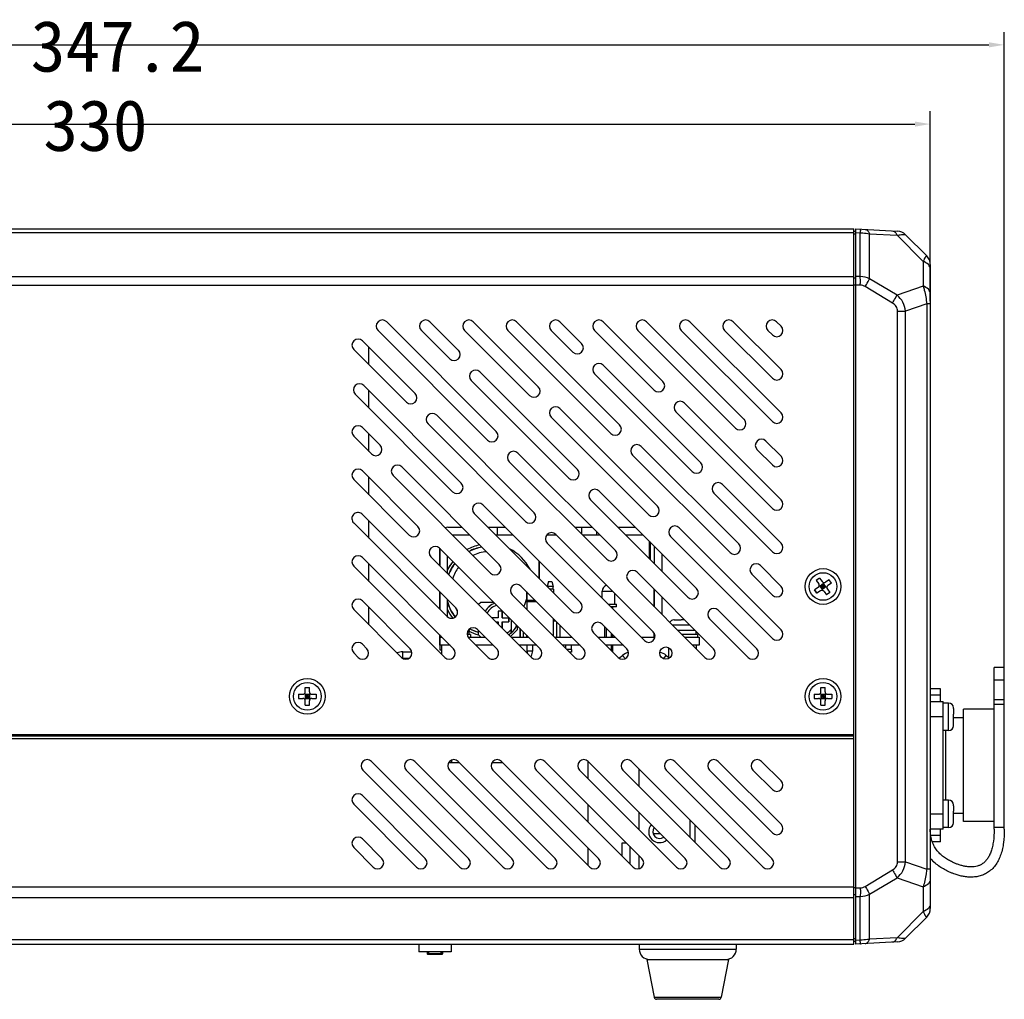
# Model space of a CAD drawing. Header units: millimetres. Extents: x 26 to 1030, y 460 to 962.
# Tile 9 of 15: x 456 to 648, y 512 to 703. Entities that reach past the tile are written whole.
import ezdxf

# ---------------------------------------------------------------- set-up
doc = ezdxf.new("R2010")
doc.units = ezdxf.units.MM
doc.header["$LTSCALE"] = 65.395
doc.header["$PDMODE"] = 3
doc.header["$PDSIZE"] = 8
doc.layers.get('0').update_dxf_attribs({"linetype": 'CONTINUOUS'})
doc.layers.get('Defpoints').update_dxf_attribs({"linetype": 'CONTINUOUS'})
doc.layers.add('00_COMPONENTS', color=7, linetype='CONTINUOUS')
doc.layers.add('51__DRAFT_DIMS', color=7, linetype='CONTINUOUS')
doc.styles.get("Standard").update_dxf_attribs({"font": 'simfang.ttf'})
doc.dimstyles.new('DIMSTYLE_1', dxfattribs={"dimtxt": 3, "dimasz": 3, "dimexe": 2.5, "dimexo": 0.5, "dimgap": 0.75, "dimtad": 1, "dimdsep": 46, "dimtxsty": 'STANDARD', "dimblk": '_FILLED', "dimblk1": '_FILLED', "dimblk2": '_FILLED', "dimcen": 0.09, "dimclrt": 3, "dimazin": 2, "dimtp": 0.5, "dimtm": 0.5, "dimtfac": 1, "dimtofl": 0, "dimtmove": 0, "dimatfit": 3, "dimldrblk": '_FILLED', "dimfxl": 1, "dimtolj": 1, "dimarcsym": 0})
doc.dimstyles.new('DIMSTYLE_2', dxfattribs={"dimtxt": 3, "dimasz": 3, "dimexe": 2.5, "dimexo": 0.5, "dimgap": 0.75, "dimtad": 1, "dimdec": 1, "dimdsep": 46, "dimtxsty": 'STANDARD', "dimblk": '_FILLED', "dimblk1": '_FILLED', "dimblk2": '_FILLED', "dimcen": 0.09, "dimclrt": 3, "dimazin": 2, "dimtp": 0.5, "dimtm": 0.5, "dimtfac": 1, "dimtdec": 1, "dimtofl": 0, "dimtmove": 0, "dimatfit": 3, "dimldrblk": '_FILLED', "dimfxl": 1, "dimtolj": 1, "dimarcsym": 0})

# ---------------------------------------------------------------- blocks, each defined once
blk = doc.blocks.new('_FILLED')
at = {"color": 0, "linetype": 'ByBlock'}
blk.add_solid([(0, 0), (-1, 0.167), (-1, -0.167)], dxfattribs=at)
blk = doc.blocks.new('*D21')
at = {"layer": '51__DRAFT_DIMS', "color": 0, "lineweight": -2}
for p, q in [((303.92, 648.28), (303.92, 685.46)), ((633.92, 648.28), (633.92, 685.46)), ((306.92, 682.96), (630.92, 682.96))]:
    blk.add_line(p, q, dxfattribs=at)
at = {"layer": 'Defpoints', "color": 0}
for p in [(633.92, 682.96), (303.92, 647.78), (633.92, 647.78)]:
    blk.add_point(p, dxfattribs=at)
at = {"layer": '51__DRAFT_DIMS', "color": 0, "linetype": 'ByBlock', "lineweight": -2, "xscale": 3, "yscale": 3, "zscale": 3, "rotation": 180}
blk.add_blockref('_FILLED', (303.92, 682.96), dxfattribs=at)
at = {"layer": '51__DRAFT_DIMS', "color": 0, "linetype": 'ByBlock', "lineweight": -2, "xscale": 3, "yscale": 3, "zscale": 3}
blk.add_blockref('_FILLED', (633.92, 682.96), dxfattribs=at)
at = {"layer": '51__DRAFT_DIMS', "color": 3, "insert": (470.43, 687.71), "char_height": 3, "attachment_point": 2, "line_spacing_factor": 0.9}
blk.add_mtext('\\A1;\\A1;{\\H3.333333x;\\C256;330}', dxfattribs=at)
blk = doc.blocks.new('*D22')
at = {"layer": '51__DRAFT_DIMS', "color": 0, "lineweight": -2}
for p, q in [((301.19, 639.8), (301.19, 700.97)), ((648.42, 569.89), (648.42, 700.97)), ((304.19, 698.47), (645.42, 698.47))]:
    blk.add_line(p, q, dxfattribs=at)
at = {"layer": 'Defpoints', "color": 0}
for p in [(648.42, 698.47), (301.19, 639.3), (648.42, 569.39)]:
    blk.add_point(p, dxfattribs=at)
at = {"layer": '51__DRAFT_DIMS', "color": 0, "linetype": 'ByBlock', "lineweight": -2, "xscale": 3, "yscale": 3, "zscale": 3, "rotation": 180}
blk.add_blockref('_FILLED', (301.19, 698.47), dxfattribs=at)
at = {"layer": '51__DRAFT_DIMS', "color": 0, "linetype": 'ByBlock', "lineweight": -2, "xscale": 3, "yscale": 3, "zscale": 3}
blk.add_blockref('_FILLED', (648.42, 698.47), dxfattribs=at)
at = {"layer": '51__DRAFT_DIMS', "color": 3, "insert": (474.76, 703.22), "char_height": 3, "attachment_point": 2, "line_spacing_factor": 0.9}
blk.add_mtext('\\A1;\\A1;{\\H3.333333x;\\C256;347.2}', dxfattribs=at)

msp = doc.modelspace()

# ---------------------------------------------------------------- linework, layer by layer
at = {"layer": '00_COMPONENTS'}
for p, q in [((318.924, 662.45), (618.924, 662.45)), ((318.924, 661.747), (618.924, 661.747)), ((618.924, 563.45), (618.924, 662.45)), ((619.324, 661.95), (618.924, 661.95)), ((619.324, 662.429), (627.502, 662)), ((619.324, 522.471), (619.324, 662.429)), ((619.324, 661.727), (620.22, 661.68)), ((620.22, 653.124), (620.22, 661.68)), ((622.054, 661.476), (627.413, 661.195)), ((622.054, 652.686), (622.054, 661.476)), ((619.324, 661.394), (618.924, 661.394)), ((627.413, 661.195), (632.53, 656.078)), ((629.074, 661.301), (633.221, 657.153)), ((632.53, 656.078), (632.53, 651.246)), ((633.924, 655.456), (633.924, 529.444)), ((318.924, 653.153), (618.924, 653.153)), ((619.324, 652.798), (618.924, 652.798)), ((620.22, 653.124), (619.324, 653.143)), ((627.413, 649.469), (622.054, 652.686)), ((318.924, 651.456), (618.924, 651.456)), ((619.324, 651.457), (618.924, 651.457)), ((620.22, 651.429), (619.324, 651.448)), ((626.533, 647.928), (621.174, 651.145)), ((632.53, 651.246), (627.413, 649.469)), ((627.502, 646.335), (629.074, 646.335)), ((627.502, 538.564), (627.502, 646.335)), ((633.221, 647.776), (629.074, 646.335)), ((629.074, 538.564), (629.074, 646.335)), ((633.924, 647.776), (633.221, 647.776)), ((633.221, 647.776), (633.221, 537.124)), ((548.925, 622.804), (527.467, 644.262)), ((541.5, 638.714), (535.951, 644.263)), ((557.165, 631.534), (544.436, 644.263)), ((573.075, 624.11), (552.922, 644.262)), ((565.65, 640.019), (561.407, 644.263)), ((581.56, 632.595), (569.893, 644.262)), ((597.47, 625.17), (578.378, 644.262)), ((604.709, 626.416), (586.864, 644.262)), ((604.709, 634.902), (595.349, 644.262)), ((604.709, 643.387), (603.834, 644.262)), ((525.77, 642.565), (547.228, 621.107)), ((534.255, 642.565), (539.803, 637.017)), ((542.74, 642.565), (555.468, 629.837)), ((551.225, 642.565), (571.378, 622.413)), ((559.711, 642.565), (563.953, 638.322)), ((568.195, 642.566), (579.863, 630.898)), ((576.681, 642.565), (595.773, 623.473)), ((585.166, 642.565), (603.012, 624.719)), ((593.652, 642.565), (603.012, 633.205)), ((602.137, 642.565), (603.012, 641.69)), ((533.015, 630.228), (522.708, 640.535)), ((521.012, 638.837), (531.318, 628.531)), ((523.974, 635.875), (523.974, 639.269)), ((564.835, 615.379), (545.743, 634.471)), ((588.985, 616.685), (569.893, 635.777)), ((544.046, 632.774), (563.138, 613.682)), ((568.196, 634.08), (587.288, 614.988)), ((542.083, 612.675), (522.991, 631.767)), ((523.974, 627.39), (523.974, 630.784)), ((521.294, 630.07), (540.386, 610.978)), ((580.5, 608.2), (561.408, 627.292)), ((604.709, 609.446), (585.803, 628.352)), ((556.349, 606.894), (537.258, 625.986)), ((559.711, 625.595), (578.803, 606.503)), ((584.106, 626.655), (603.012, 607.749)), ((526.173, 620.1), (522.708, 623.564)), ((535.561, 624.289), (554.652, 605.197)), ((521.012, 621.867), (524.476, 618.402)), ((523.974, 618.904), (523.974, 622.298)), ((604.709, 617.931), (601.713, 620.928)), ((596.409, 600.775), (577.318, 619.867)), ((600.016, 619.231), (603.013, 616.233)), ((572.259, 599.469), (553.167, 618.561)), ((575.621, 618.17), (594.712, 599.078)), ((549.508, 596.765), (530.416, 615.857)), ((551.47, 616.864), (570.562, 597.772)), ((521.012, 613.381), (531.901, 602.493)), ((533.598, 604.19), (522.709, 615.079)), ((523.974, 610.419), (523.974, 613.813)), ((528.719, 614.16), (547.811, 595.068)), ((604.709, 600.961), (593.227, 612.443)), ((567.38, 609.44), (586.472, 590.348)), ((588.169, 592.045), (569.077, 611.137)), ((591.53, 610.745), (603.013, 599.263)), ((565.418, 589.34), (546.326, 608.432)), ((541.014, 588.271), (522.583, 606.703)), ((544.629, 606.735), (563.721, 587.643)), ((521.008, 604.891), (539.317, 586.575)), ((523.974, 601.924), (523.974, 605.311)), ((539.47, 604.044), (542.229, 604.044)), ((547.32, 604.044), (550.714, 604.044)), ((549.117, 604.044), (549.117, 602.544)), ((564.29, 604.044), (567.685, 604.044)), ((565.617, 604.044), (565.617, 602.718)), ((572.776, 604.044), (576.17, 604.044)), ((604.709, 583.99), (584.742, 603.957)), ((540.335, 602.544), (543.729, 602.544)), ((548.82, 602.544), (552.214, 602.544)), ((558.805, 602.544), (560.699, 602.544)), ((579.684, 583.559), (560.592, 602.651)), ((565.79, 602.544), (569.185, 602.544)), ((568.58, 603.148), (568.58, 602.544)), ((574.276, 602.544), (577.67, 602.544)), ((583.045, 602.26), (603.012, 582.293)), ((557.525, 580.262), (537.841, 599.947)), ((537.857, 599.93), (537.857, 596.536)), ((537.87, 596.523), (537.87, 599.917)), ((558.895, 600.954), (577.987, 581.862)), ((578.965, 600.369), (578.963, 601.179)), ((578.965, 597.855), (578.965, 600.369)), ((579.054, 601.16), (579.055, 597.765)), ((579.87, 600.344), (579.87, 596.95)), ((540.555, 580.262), (522.709, 598.108)), ((536.144, 598.25), (555.828, 578.565)), ((539.37, 595.023), (539.37, 598.417)), ((581.37, 598.844), (581.37, 595.45)), ((521.012, 596.411), (538.858, 578.565)), ((523.974, 593.449), (523.974, 596.843)), ((557.335, 594.029), (557.335, 597.423)), ((557.352, 597.406), (557.352, 594.012)), ((604.709, 592.475), (600.651, 596.533)), ((591.467, 580.262), (576.502, 595.227)), ((598.955, 594.835), (603.013, 590.777)), ((612.241, 594.11), (611.587, 593.648)), ((612.256, 594.087), (611.603, 593.625)), ((612.241, 594.11), (612.731, 593.415)), ((566.011, 580.262), (553.75, 592.523)), ((559.191, 593.444), (558.923, 592.444)), ((560.063, 592.444), (558.923, 592.444)), ((559.191, 593.444), (559.795, 593.444)), ((559.795, 593.444), (560.063, 592.444)), ((560.063, 591.944), (560.063, 592.444)), ((574.805, 593.53), (589.771, 578.564)), ((611.959, 592.257), (611.265, 591.766)), ((611.587, 593.648), (612.078, 592.954)), ((612.163, 592.58), (613.686, 592.319)), ((613.02, 593.007), (612.367, 592.545)), ((612.829, 591.892), (612.367, 592.545)), ((613.251, 592.681), (612.598, 592.219)), ((613.155, 592.123), (612.693, 592.776)), ((612.794, 591.688), (613.055, 593.211)), ((613.482, 592.354), (612.829, 591.892)), ((613.482, 592.354), (613.02, 593.007)), ((614.122, 593.787), (613.428, 593.296)), ((614.584, 593.133), (613.89, 592.643)), ((614.562, 593.118), (614.1, 593.771)), ((614.584, 593.133), (614.122, 593.787)), ((537.857, 591.428), (537.857, 588.035)), ((537.87, 588.022), (537.87, 591.416)), ((552.053, 590.825), (564.314, 578.564)), ((554.885, 591.387), (554.885, 589.744)), ((554.887, 589.544), (554.886, 591.386)), ((560.146, 591.944), (559.42, 591.944)), ((560.146, 591.944), (560.147, 591.217)), ((569.679, 591.546), (571.698, 591.546)), ((569.679, 590.17), (569.679, 591.546)), ((572.179, 588.981), (572.179, 591.065)), ((579.857, 588.477), (579.857, 591.871)), ((579.87, 591.858), (579.87, 588.464)), ((581.37, 590.358), (581.37, 586.964)), ((611.726, 591.113), (611.265, 591.766)), ((611.749, 591.129), (611.287, 591.782)), ((612.42, 591.603), (611.726, 591.113)), ((613.117, 591.484), (613.608, 590.79)), ((614.246, 591.274), (613.592, 590.812)), ((614.261, 591.252), (613.608, 590.79)), ((613.771, 591.946), (614.261, 591.252)), ((532.07, 580.262), (522.709, 589.623)), ((523.974, 584.963), (523.974, 588.357)), ((539.37, 586.544), (539.37, 589.916)), ((545.909, 589.341), (545.481, 588.912)), ((548.447, 589.341), (545.909, 589.341)), ((554.885, 589.744), (554.885, 587.994)), ((554.886, 589.544), (554.886, 587.992)), ((554.887, 589.744), (556.529, 589.744)), ((554.887, 589.544), (556.729, 589.544)), ((570.931, 588.981), (572.484, 588.981)), ((572.484, 588.481), (571.368, 588.481)), ((571.714, 588.481), (571.714, 588.135)), ((572.484, 588.481), (572.484, 588.981)), ((521.012, 587.925), (530.373, 578.565)), ((549.311, 586.343), (548.05, 586.343)), ((550.113, 587.649), (549.311, 587.649)), ((549.311, 587.649), (549.311, 586.343)), ((550.111, 587.649), (550.111, 586.343)), ((550.111, 586.343), (551.414, 586.343)), ((550.113, 586.343), (550.113, 587.649)), ((551.412, 586.343), (551.412, 585.546)), ((551.414, 585.546), (551.414, 586.343)), ((599.952, 580.262), (592.412, 587.802)), ((548.847, 585.546), (549.311, 585.546)), ((549.311, 585.546), (549.311, 585.082)), ((550.111, 585.546), (551.414, 585.546)), ((550.111, 585.546), (550.111, 584.282)), ((550.113, 584.28), (550.113, 585.546)), ((551.84, 585.948), (551.84, 584.01)), ((553.107, 584.045), (553.107, 584.681)), ((560.145, 585.744), (560.529, 585.744)), ((560.146, 582.732), (560.146, 586.126)), ((560.745, 585.528), (560.745, 582.544)), ((561.444, 582.544), (561.444, 584.829)), ((574.496, 580.262), (569.66, 585.098)), ((570.144, 584.614), (570.144, 582.544)), ((570.444, 584.314), (570.444, 582.544)), ((583.41, 584.924), (586.805, 584.924)), ((583.675, 585.921), (583.675, 585.919)), ((583.776, 585.924), (585.124, 585.924)), ((585.124, 585.919), (585.124, 585.924)), ((585.724, 585.924), (585.724, 585.919)), ((590.715, 586.105), (598.255, 578.565)), ((537.796, 582.544), (537.864, 582.544)), ((537.796, 582.544), (537.796, 580.944)), ((537.86, 582.957), (537.86, 582.544)), ((537.867, 582.544), (537.867, 580.044)), ((537.868, 582.544), (537.868, 582.949)), ((537.878, 582.544), (538.273, 582.544)), ((537.878, 582.544), (537.878, 580.944)), ((538.049, 582.768), (538.049, 582.544)), ((543.899, 583.044), (543.222, 583.044)), ((543.396, 582.544), (546.742, 582.544)), ((543.649, 583.844), (543.409, 583.844)), ((543.549, 583.844), (543.549, 583.044)), ((543.649, 584.108), (543.649, 583.844)), ((543.899, 583.044), (543.899, 582.544)), ((549.15, 580.136), (545.257, 584.029)), ((545.411, 583.875), (545.411, 583.048)), ((545.411, 583.048), (545.909, 582.544)), ((551.73, 582.664), (553.107, 584.045)), ((551.84, 584.01), (551.839, 583.324)), ((551.839, 583.324), (551.839, 583.323)), ((551.84, 583.323), (551.84, 584.01)), ((551.849, 582.544), (555.243, 582.544)), ((553.579, 582.544), (553.579, 584.209)), ((553.584, 584.203), (553.584, 582.544)), ((554.285, 582.544), (554.285, 583.503)), ((554.885, 582.544), (554.885, 582.903)), ((554.886, 582.901), (554.886, 582.544)), ((560.335, 582.544), (563.729, 582.544)), ((567.963, 583.401), (572.8, 578.564)), ((568.82, 582.544), (572.214, 582.544)), ((571.414, 583.344), (571.414, 582.544)), ((571.714, 583.044), (571.714, 582.544)), ((577.305, 582.544), (580.023, 582.544)), ((579.857, 582.544), (579.857, 583.333)), ((579.868, 583.315), (579.868, 582.544)), ((587.885, 583.844), (584.49, 583.844)), ((588.349, 583.044), (585.29, 583.044)), ((585.79, 582.544), (588.678, 582.544)), ((587.999, 583.729), (587.999, 583.044)), ((588.349, 583.044), (588.349, 582.544)), ((588.678, 582.544), (588.678, 580.944)), ((523.584, 580.262), (522.709, 581.137)), ((537.864, 580.944), (537.796, 580.944)), ((539.873, 580.944), (537.878, 580.944)), ((538.282, 579.141), (538.282, 580.944)), ((543.56, 582.332), (547.338, 578.561)), ((548.342, 580.944), (544.951, 580.944)), ((556.843, 580.944), (553.449, 580.944)), ((554.963, 579.844), (554.963, 580.944)), ((556.103, 579.844), (556.103, 580.944)), ((565.329, 580.944), (561.935, 580.944)), ((562.517, 580.944), (562.517, 580.362)), ((563.657, 580.12), (563.657, 580.944)), ((573.814, 580.944), (570.42, 580.944)), ((570.444, 580.944), (570.444, 580.92)), ((571.414, 580.944), (571.414, 579.95)), ((571.714, 580.944), (571.714, 579.65)), ((582.732, 578.564), (582.732, 580.448)), ((588.678, 580.944), (587.39, 580.944)), ((588.117, 580.218), (588.117, 580.944)), ((521.012, 579.44), (521.887, 578.565)), ((530.611, 579.65), (532.394, 579.65)), ((530.611, 578.45), (530.611, 579.65)), ((537.867, 580.044), (538.282, 580.044)), ((554.962, 579.844), (556.103, 579.844)), ((555.115, 579.279), (554.963, 579.844)), ((555.549, 578.844), (555.835, 578.844)), ((555.835, 578.844), (556.103, 579.844)), ((563.657, 580.12), (562.759, 580.12)), ((563.656, 579.617), (563.262, 579.617)), ((563.657, 580.12), (563.656, 579.617)), ((571.414, 580.12), (571.244, 580.12)), ((572.954, 578.438), (573.646, 578.976)), ((574.15, 578.327), (573.646, 578.976)), ((581.682, 578.306), (582.203, 578.976)), ((582.203, 578.976), (582.862, 578.463)), ((530.611, 578.45), (531.929, 578.45)), ((648.424, 576.584), (646.424, 576.584)), ((646.424, 544.95), (646.424, 576.584)), ((648.424, 544.95), (648.424, 576.584)), ((511.524, 572.7), (512.324, 572.7)), ((511.524, 571.85), (511.524, 572.7)), ((512.324, 571.85), (512.324, 572.7)), ((612.524, 572.7), (613.324, 572.7)), ((612.524, 571.85), (612.524, 572.7)), ((613.324, 571.85), (613.324, 572.7)), ((648.424, 574.084), (646.424, 574.084)), ((510.174, 571.35), (511.024, 571.35)), ((510.174, 571.35), (510.174, 570.55)), ((510.202, 571.35), (510.202, 570.55)), ((511.378, 571.496), (512.471, 570.403)), ((511.378, 570.403), (512.471, 571.496)), ((511.524, 572.672), (512.324, 572.672)), ((511.524, 571.35), (512.324, 571.35)), ((511.524, 571.35), (511.524, 570.55)), ((511.524, 570.633), (512.241, 571.35)), ((511.524, 570.95), (512.324, 570.95)), ((511.657, 571.217), (511.789, 571.35)), ((511.924, 571.35), (511.924, 570.55)), ((512.324, 571.35), (512.324, 570.55)), ((512.824, 571.35), (513.674, 571.35)), ((513.647, 571.35), (513.647, 570.55)), ((513.674, 571.35), (513.674, 570.55)), ((611.174, 571.35), (612.024, 571.35)), ((611.174, 571.35), (611.174, 570.55)), ((611.202, 571.35), (611.202, 570.55)), ((612.378, 571.496), (613.471, 570.403)), ((612.378, 570.403), (613.471, 571.496)), ((612.524, 572.672), (613.324, 572.672)), ((612.524, 571.35), (613.324, 571.35)), ((612.524, 570.743), (613.131, 571.35)), ((612.524, 571.35), (612.524, 570.55)), ((612.524, 570.95), (613.324, 570.95)), ((612.924, 571.35), (612.924, 570.55)), ((613.324, 571.35), (613.324, 570.55)), ((613.824, 571.35), (614.674, 571.35)), ((614.647, 571.35), (614.647, 570.55)), ((614.674, 571.35), (614.674, 570.55)), ((635.924, 572.45), (633.924, 572.45)), ((635.924, 571.2), (633.924, 571.2)), ((635.924, 569.95), (635.924, 572.45)), ((510.174, 570.55), (511.024, 570.55)), ((511.524, 570.55), (512.324, 570.55)), ((511.524, 569.2), (511.524, 570.05)), ((511.524, 569.227), (512.324, 569.227)), ((511.524, 569.2), (512.324, 569.2)), ((512.324, 569.2), (512.324, 570.05)), ((512.824, 570.55), (513.674, 570.55)), ((611.174, 570.55), (612.024, 570.55)), ((612.524, 570.55), (613.324, 570.55)), ((612.524, 569.2), (612.524, 570.05)), ((612.524, 569.227), (613.324, 569.227)), ((612.524, 569.2), (613.324, 569.2)), ((613.324, 569.2), (613.324, 570.05)), ((613.824, 570.55), (614.674, 570.55)), ((633.924, 569.95), (636.424, 569.95)), ((636.424, 544.95), (636.424, 569.95)), ((637.504, 569.625), (636.424, 569.625)), ((637.504, 564.275), (637.504, 569.625)), ((646.424, 570.344), (648.424, 570.344)), ((646.424, 569.388), (648.424, 569.388)), ((636.424, 566.95), (633.924, 566.95)), ((638.495, 568.69), (638.502, 568.697)), ((638.495, 567.45), (638.504, 567.45)), ((638.504, 568.548), (638.504, 567.45)), ((646.424, 568.45), (640.424, 568.45)), ((640.424, 546.45), (640.424, 568.45)), ((638.504, 566.45), (638.495, 566.45)), ((638.502, 565.202), (638.495, 565.209)), ((638.502, 566.8), (640.424, 566.8)), ((638.504, 565.351), (638.504, 566.45)), ((318.924, 563.45), (618.924, 563.45)), ((618.924, 563.15), (318.924, 563.15)), ((618.924, 562.65), (618.924, 563.45)), ((637.504, 564.275), (636.424, 564.275)), ((636.924, 564.275), (636.924, 550.625)), ((618.924, 562.65), (318.924, 562.65)), ((618.924, 522.45), (618.924, 562.65)), ((543.511, 539.217), (524.511, 558.217)), ((551.996, 539.217), (532.996, 558.217)), ((539.841, 558.266), (539.841, 557.95)), ((541.749, 557.95), (539.841, 557.95)), ((540.148, 558.464), (540.148, 557.95)), ((560.481, 539.217), (541.481, 558.217)), ((550.238, 557.95), (548.072, 557.95)), ((568.967, 539.217), (549.967, 558.217)), ((577.452, 539.217), (558.452, 558.217)), ((566.924, 554.836), (566.924, 558.217)), ((585.937, 539.217), (566.937, 558.217)), ((594.422, 539.217), (575.422, 558.217)), ((602.908, 539.217), (583.908, 558.217)), ((604.709, 545.901), (592.393, 558.217)), ((604.709, 554.386), (600.878, 558.217)), ((522.814, 556.52), (541.814, 537.52)), ((531.299, 556.52), (550.299, 537.52)), ((539.784, 556.52), (558.784, 537.52)), ((548.27, 556.52), (567.27, 537.52)), ((556.755, 556.52), (575.755, 537.52)), ((565.24, 556.52), (584.24, 537.52)), ((573.725, 556.52), (592.725, 537.52)), ((576.924, 553.321), (576.924, 556.715)), ((582.211, 556.52), (601.211, 537.52)), ((590.696, 556.52), (603.012, 544.204)), ((599.181, 556.52), (603.012, 552.689)), ((535.025, 539.217), (522.709, 551.533)), ((521.012, 549.836), (533.328, 537.52)), ((566.924, 546.35), (566.924, 549.745)), ((637.504, 550.625), (636.424, 550.625)), ((637.504, 545.275), (637.504, 550.625)), ((638.495, 549.69), (638.502, 549.697)), ((576.924, 544.836), (576.924, 548.23)), ((633.924, 547.95), (636.424, 547.95)), ((638.495, 548.45), (638.504, 548.45)), ((638.502, 548.1), (640.424, 548.1)), ((638.504, 549.548), (638.504, 548.45)), ((586.924, 543.321), (586.924, 546.715)), ((587.862, 542.384), (587.862, 545.778)), ((638.504, 547.45), (638.495, 547.45)), ((638.502, 546.202), (638.495, 546.209)), ((638.504, 546.351), (638.504, 547.45)), ((646.424, 546.45), (640.424, 546.45)), ((581.105, 544.05), (579.664, 544.05)), ((636.424, 544.95), (633.924, 544.95)), ((635.924, 542.45), (635.924, 544.95)), ((637.504, 545.275), (636.424, 545.275)), ((646.424, 545.315), (648.424, 545.315)), ((526.54, 539.217), (522.709, 543.048)), ((573.574, 542.3), (574.369, 542.3)), ((573.574, 539.7), (573.574, 542.3)), ((635.924, 543.7), (634.019, 543.7)), ((635.924, 542.45), (634.336, 542.45)), ((521.012, 541.351), (524.843, 537.52)), ((566.924, 537.865), (566.924, 541.259)), ((575.074, 541.595), (575.074, 538.2)), ((576.924, 537.214), (576.924, 539.745)), ((627.502, 538.564), (629.074, 538.564)), ((629.074, 538.564), (633.221, 537.124)), ((621.174, 533.754), (626.533, 536.971)), ((633.924, 537.124), (633.221, 537.124)), ((622.054, 532.213), (627.413, 535.431)), ((627.413, 535.431), (632.53, 533.654)), ((318.924, 533.692), (618.924, 533.692)), ((619.324, 533.442), (618.924, 533.442)), ((619.324, 533.451), (620.22, 533.471)), ((622.054, 523.423), (622.054, 532.213)), ((632.53, 533.654), (632.53, 528.821)), ((318.924, 531.571), (618.924, 531.571)), ((619.324, 532.101), (618.924, 532.101)), ((619.324, 531.756), (620.22, 531.776)), ((620.22, 523.22), (620.22, 531.776)), ((632.53, 528.821), (627.413, 523.704)), ((633.221, 527.747), (629.074, 523.599)), ((318.924, 523.328), (618.924, 523.328)), ((619.324, 523.505), (618.924, 523.505)), ((619.324, 522.95), (618.924, 522.95)), ((620.22, 523.22), (619.324, 523.173)), ((627.502, 522.899), (619.324, 522.471)), ((627.413, 523.704), (622.054, 523.423)), ((318.924, 522.45), (618.924, 522.45)), ((533.775, 522.45), (533.775, 520.951)), ((540.074, 520.951), (533.775, 520.951)), ((535.424, 520.951), (535.424, 520.55)), ((535.574, 520.45), (535.574, 520.951)), ((535.695, 520.45), (535.695, 520.951)), ((538.154, 520.45), (538.154, 520.951)), ((538.274, 520.45), (538.274, 520.951)), ((538.424, 520.951), (538.424, 520.55)), ((540.074, 522.45), (540.074, 520.951)), ((576.924, 522.45), (576.924, 521.45)), ((576.924, 521.45), (595.924, 521.45)), ((595.924, 522.45), (595.924, 521.45)), ((538.424, 520.55), (535.424, 520.55)), ((535.524, 520.45), (535.424, 520.55)), ((538.324, 520.45), (535.524, 520.45)), ((538.324, 520.45), (538.424, 520.55)), ((578.424, 519.45), (594.424, 519.45)), ((578.424, 519.45), (579.846, 512.055)), ((594.424, 519.45), (593.002, 512.055)), ((579.846, 512.055), (593.002, 512.055)), ((592.511, 511.65), (580.337, 511.65))]:
    msp.add_line(p, q, dxfattribs=at)
for centre, radius in [((612.924, 592.45), 3.5), ((612.924, 592.45), 2.7), ((582.133, 579.414), 1.2), ((511.924, 570.95), 3.5), ((511.924, 570.95), 2.7), ((612.924, 570.95), 3.5), ((612.924, 570.95), 2.7)]:
    msp.add_circle(centre, radius, dxfattribs=at)
for centre, radius, start, end in [((627.377, 659.603), 2.4, 45, 87), ((631.524, 655.456), 2.4, 0, 45), ((526.618, 643.414), 1.2, 45, 225), ((535.103, 643.414), 1.2, 45.0747, 225), ((543.589, 643.414), 1.2, 45.06032, 225), ((552.074, 643.414), 1.2, 45, 225), ((560.559, 643.414), 1.2, 45.05402, 225), ((569.044, 643.414), 1.2, 45, 224.91294), ((577.53, 643.414), 1.2, 45, 225), ((586.015, 643.414), 1.2, 45, 225), ((594.5, 643.414), 1.2, 45, 225), ((602.986, 643.414), 1.2, 45, 225), ((603.861, 642.538), 1.2, 225, 45), ((521.861, 639.686), 1.2, 45.04954, 225), ((540.652, 637.865), 1.2, 225, 45), ((564.802, 639.171), 1.2, 225, 45), ((544.894, 633.623), 1.2, 45, 225), ((569.044, 634.928), 1.2, 45, 225), ((603.861, 634.053), 1.2, 225, 45), ((580.712, 631.746), 1.2, 225, 45), ((522.143, 630.918), 1.2, 45, 225), ((556.317, 630.686), 1.2, 225, 45), ((532.166, 629.38), 1.2, 225, 45), ((584.954, 627.504), 1.2, 45, 225), ((560.559, 626.443), 1.2, 45, 225), ((536.409, 625.137), 1.2, 45, 225), ((596.622, 624.322), 1.2, 225, 45), ((603.861, 625.568), 1.2, 225, 45), ((521.861, 622.715), 1.2, 45.05228, 225), ((572.226, 623.261), 1.2, 225, 45), ((548.076, 621.955), 1.2, 225, 45), ((600.864, 620.079), 1.2, 45, 225), ((525.325, 619.251), 1.2, 225, 45), ((576.469, 619.018), 1.2, 45, 225), ((552.319, 617.713), 1.2, 45, 225), ((603.861, 617.083), 1.2, 225.05935, 45), ((521.861, 614.23), 1.2, 45.02735, 225), ((529.567, 615.008), 1.2, 45, 225), ((563.986, 614.531), 1.2, 225, 45), ((588.136, 615.836), 1.2, 225, 45), ((541.235, 611.826), 1.2, 225, 45), ((568.229, 610.288), 1.2, 45, 225), ((592.379, 611.594), 1.2, 45.04688, 225), ((603.861, 608.597), 1.2, 225, 45), ((545.477, 607.584), 1.2, 45, 225), ((579.651, 607.351), 1.2, 225, 45), ((555.501, 606.045), 1.2, 225, 45), ((532.749, 603.341), 1.2, 225, 45), ((539.47, 602.444), 1.6, 90, 109.75516), ((583.894, 603.109), 1.2, 45, 225), ((559.744, 601.803), 1.2, 45, 225), ((536.992, 599.098), 1.2, 45, 225), ((547.493, 591.778), 9, 101.6192, 118.53205), ((547.502, 591.778), 9, 101.66832, 118.57605), ((547.502, 591.778), 8.5, 99.42338, 117.58247), ((547.544, 591.763), 8.5, 99.57336, 117.71128), ((547.569, 591.763), 8.5, 99.71788, 117.83398), ((547.502, 591.778), 9, 26.72383, 63.27424), ((595.561, 599.927), 1.2, 225, 45), ((603.861, 600.112), 1.2, 225.05133, 45), ((521.861, 597.259), 1.2, 45, 225), ((547.57, 591.763), 7.5, 94.1166, 115.46664), ((571.411, 598.621), 1.2, 225, 45), ((547.493, 591.778), 9, 141.69645, 154.51086), ((547.502, 591.778), 9, 141.73872, 154.64056), ((547.502, 591.778), 8.5, 142.13624, 158.99314), ((547.544, 591.763), 8.5, 142.26205, 159.13235), ((547.569, 591.763), 8.5, 142.38098, 159.26177), ((547.57, 591.763), 7.5, 143.37689, 162.76304), ((548.659, 595.916), 1.2, 225, 45), ((599.804, 595.684), 1.2, 45.05119, 225), ((575.653, 594.378), 1.2, 45, 225), ((552.902, 591.674), 1.2, 45.04791, 225), ((570.924, 591.546), 1.245, 108.92283, 180), ((587.321, 591.196), 1.2, 225, 45), ((603.861, 591.627), 1.2, 225.05217, 45), ((611.67, 592.665), 0.5, 305.26524, 35.26524), ((613.14, 593.704), 0.5, 215.26524, 305.26524), ((614.179, 592.234), 0.5, 125.26524, 215.26524), ((547.57, 591.763), 7.5, 334.53828, 347.26341), ((612.709, 591.195), 0.5, 35.26524, 125.26524), ((521.861, 588.774), 1.2, 45, 225), ((540.166, 587.423), 1.2, 224.98714, 45), ((547.569, 591.763), 8.5, 195.24463, 218.39558), ((547.544, 591.763), 8.5, 195.88788, 218.49525), ((547.502, 591.778), 8.5, 196.8862, 218.74926), ((547.57, 591.763), 7.5, 206.3439, 212.79644), ((549.712, 585.942), 3.374, 108.43826, 150.32785), ((549.713, 585.942), 3.374, 108.44566, 150.33656), ((549.713, 585.942), 2.874, 103.34032, 153.08692), ((564.569, 588.492), 1.2, 225, 45), ((591.563, 586.954), 1.2, 45, 225), ((547.502, 591.778), 9, 205.35792, 217.90329), ((547.493, 591.778), 9, 205.48914, 217.91663), ((544.408, 583.18), 1.2, 45, 224.99263), ((549.712, 585.942), 3.374, 309.0788, 341.57042), ((568.812, 584.249), 1.2, 45, 225), ((583.749, 584.924), 1, 94.27306, 148.87022), ((583.776, 584.893), 1.031, 89.99904, 95.6336), ((585.407, 567.892), 18.029, 89.94326, 90.89668), ((585.442, 567.892), 18.029, 89.10332, 90.05674), ((547.502, 591.778), 9, 243.94017, 256.73481), ((547.502, 591.778), 8.5, 243.6336, 252.47259), ((547.544, 591.763), 8.5, 243.34786, 247.95256), ((547.569, 591.763), 8.5, 243.23728, 255.27964), ((549.713, 585.942), 2.874, 296.91232, 317.73734), ((549.712, 585.942), 3.374, 299.67031, 309.0788), ((549.713, 585.942), 3.374, 299.66385, 309.0788), ((578.835, 582.711), 1.2, 225, 45), ((603.861, 583.142), 1.2, 225, 45), ((521.861, 580.289), 1.2, 45, 225), ((522.736, 579.414), 1.2, 225, 45), ((530.611, 576.45), 3.2, 90, 110.4818), ((531.221, 579.414), 1.2, 225, 45), ((539.706, 579.414), 1.2, 225, 45), ((556.677, 579.414), 1.2, 225, 45), ((565.162, 579.414), 1.2, 225.05276, 45), ((573.647, 579.414), 1.2, 225.06538, 45), ((575.611, 576.45), 3.2, 104.05025, 127.87498), ((580.238, 576.45), 3.2, 52.12502, 77.19659), ((590.618, 579.414), 1.2, 225.07118, 45), ((599.103, 579.414), 1.2, 225, 45), ((511.024, 571.85), 0.5, 270, 0), ((512.824, 571.85), 0.5, 180, 270), ((612.024, 571.85), 0.5, 270, 0), ((613.824, 571.85), 0.5, 180, 270), ((511.024, 570.05), 0.5, 0, 90), ((512.824, 570.05), 0.5, 90, 180), ((612.024, 570.05), 0.5, 0, 90), ((613.824, 570.05), 0.5, 90, 180), ((637.504, 568.625), 1, 4.15054, 90), ((637.418, 568.549), 1.087, 359.99011, 7.50293), ((637.504, 565.275), 1, 270, 355.84946), ((637.418, 565.351), 1.087, 352.49707, 0.00989), ((523.662, 557.369), 1.2, 45, 225), ((532.147, 557.369), 1.2, 45, 225), ((540.633, 557.369), 1.2, 45, 225), ((549.118, 557.369), 1.2, 45, 225), ((557.603, 557.369), 1.2, 45, 225), ((566.089, 557.369), 1.2, 45, 225), ((574.574, 557.369), 1.2, 45, 225), ((583.059, 557.369), 1.2, 45, 225), ((591.544, 557.369), 1.2, 45, 225), ((600.03, 557.369), 1.2, 45, 225), ((603.861, 553.538), 1.2, 225, 45), ((521.861, 550.685), 1.2, 45, 225), ((637.504, 549.625), 1, 4.15054, 90), ((637.418, 549.549), 1.087, 359.99011, 7.50293), ((580.924, 544.45), 2.135, 139.1839, 310.81851), ((603.861, 545.052), 1.2, 225, 45), ((637.504, 546.275), 1, 270, 355.84946), ((637.418, 546.351), 1.087, 352.49707, 0.00989), ((580.924, 544.45), 1.325, 141.74173, 308.25827), ((521.861, 542.2), 1.2, 45, 225), ((525.692, 538.369), 1.2, 225, 45), ((534.177, 538.369), 1.2, 225, 45), ((542.662, 538.369), 1.2, 225, 45), ((551.147, 538.369), 1.2, 225, 45), ((559.633, 538.369), 1.2, 225, 45), ((568.118, 538.369), 1.2, 225, 45), ((576.603, 538.369), 1.2, 225, 45), ((585.089, 538.369), 1.2, 225, 45), ((593.574, 538.369), 1.2, 225, 45), ((602.059, 538.369), 1.2, 225, 45), ((640.523, 544.885), 8.679, 220.50928, 226.30228), ((631.524, 529.444), 2.4, 315, 0), ((627.377, 525.296), 2.4, 273, 315), ((578.924, 521.45), 2, 180, 270), ((593.924, 521.45), 2, 270, 0), ((580.337, 512.15), 0.5, 190.88553, 270), ((592.511, 512.15), 0.5, 270, 349.11447)]:
    msp.add_arc(centre, radius, start, end, dxfattribs=at)
for points, knots in [([(620.22, 662.382), (620.236, 662.381), (620.217, 662.286), (620.24, 662.183), (620.224, 661.946), (620.223, 661.779), (620.22, 661.68)], [0, 0, 0, 0, 0.0670476, 0.2612555, 0.5764338, 1, 1, 1, 1]), ([(620.22, 661.68), (620.379, 661.673), (620.993, 661.635), (621.605, 661.559), (622.054, 661.476)], [0, 0, 0, 0, 0.2578092, 1, 1, 1, 1]), ([(621.174, 662.332), (621.356, 662.322), (621.764, 662.091), (621.965, 661.702), (622.054, 661.476)], [0, 0, 0, 0, 0.4296848, 1, 1, 1, 1]), ([(626.533, 662.051), (626.716, 662.041), (627.123, 661.81), (627.324, 661.421), (627.413, 661.195)], [0, 0, 0, 0, 0.4296849, 1, 1, 1, 1]), ([(627.413, 661.195), (627.627, 661.232), (628.007, 661.291), (628.512, 661.351), (628.841, 661.356), (629.033, 661.341), (629.074, 661.301)], [0, 0, 0, 0, 0.3872418, 0.6914194, 0.8971966, 1, 1, 1, 1]), ([(633.221, 657.153), (633.196, 657.178), (633.104, 657.138), (633.039, 657.048), (632.907, 656.864), (632.739, 656.538), (632.603, 656.246), (632.53, 656.078)], [0, 0, 0, 0, 0.0802346, 0.1603911, 0.2716069, 0.5830453, 1, 1, 1, 1]), ([(633.924, 654.537), (633.924, 654.867), (633.582, 655.596), (632.908, 655.955), (632.53, 656.078)], [0, 0, 0, 0, 0.4533707, 1, 1, 1, 1]), ([(620.22, 651.429), (620.224, 651.585), (620.233, 652.149), (620.233, 652.715), (620.22, 653.124)], [0, 0, 0, 0, 0.2757606, 1, 1, 1, 1]), ([(621.174, 651.145), (621.26, 651.289), (621.561, 651.798), (621.855, 652.311), (622.054, 652.686)], [0, 0, 0, 0, 0.2828601, 1, 1, 1, 1]), ([(632.53, 651.246), (632.616, 650.992), (632.955, 649.86), (633.147, 648.686), (633.221, 647.776)], [0, 0, 0, 0, 0.2266057, 1, 1, 1, 1]), ([(633.924, 649.705), (633.924, 650.035), (633.582, 650.764), (632.908, 651.122), (632.53, 651.246)], [0, 0, 0, 0, 0.4533732, 1, 1, 1, 1]), ([(626.533, 647.928), (626.619, 648.072), (626.92, 648.581), (627.215, 649.094), (627.413, 649.469)], [0, 0, 0, 0, 0.28286, 1, 1, 1, 1]), ([(627.502, 646.335), (627.502, 646.657), (627.314, 647.316), (626.81, 647.762), (626.533, 647.928)], [0, 0, 0, 0, 0.4990446, 1, 1, 1, 1]), ([(629.074, 646.335), (629.025, 646.937), (628.676, 648.133), (627.878, 649.086), (627.413, 649.469)], [0, 0, 0, 0, 0.5005766, 1, 1, 1, 1]), ([(522.583, 606.703), (522.352, 606.878), (521.876, 607), (521.295, 606.843), (520.941, 606.55), (520.698, 606.16), (520.615, 605.56), (520.801, 605.101), (521.008, 604.891)], [0, 0, 0, 0, 0.2452875, 0.372436, 0.4983124, 0.6244584, 0.7510327, 1, 1, 1, 1]), ([(547.338, 578.561), (547.545, 578.357), (548.002, 578.169), (548.607, 578.249), (549.002, 578.498), (549.292, 578.854), (549.447, 579.432), (549.326, 579.904), (549.15, 580.136)], [0, 0, 0, 0, 0.2457479, 0.3754442, 0.5044238, 0.6302986, 0.7541173, 1, 1, 1, 1]), ([(638.504, 566.95), (638.504, 567.033), (638.5, 567.2), (638.498, 567.366), (638.495, 567.45)], [0, 0, 0, 0, 0.5000257, 1, 1, 1, 1]), ([(638.495, 566.45), (638.498, 566.533), (638.5, 566.7), (638.504, 566.866), (638.504, 566.95)], [0, 0, 0, 0, 0.4999743, 1, 1, 1, 1]), ([(638.504, 547.95), (638.504, 548.033), (638.5, 548.2), (638.498, 548.366), (638.495, 548.45)], [0, 0, 0, 0, 0.5000257, 1, 1, 1, 1]), ([(638.495, 547.45), (638.498, 547.533), (638.5, 547.7), (638.504, 547.866), (638.504, 547.95)], [0, 0, 0, 0, 0.4999743, 1, 1, 1, 1]), ([(646.424, 544.95), (646.424, 544.068), (646.349, 542.875), (646.112, 541.52), (645.86, 540.621), (645.539, 539.838), (645.161, 539.185), (644.707, 538.63), (644.215, 538.214), (643.685, 537.908), (643.138, 537.704), (642.536, 537.582), (641.915, 537.545), (641.265, 537.584), (640.612, 537.689), (640.054, 537.827), (639.6, 537.966), (639.288, 538.072), (639.006, 538.176), (638.763, 538.273), (638.509, 538.38), (638.08, 538.574), (637.464, 538.891), (636.701, 539.377), (635.961, 539.977), (635.306, 540.675), (634.741, 541.502), (634.302, 542.449), (634, 543.588), (633.924, 544.464), (633.924, 544.95)], [0, 0, 0, 0, 0.0584877, 0.0889013, 0.1218494, 0.152263, 0.185211, 0.2181591, 0.2538529, 0.2842665, 0.3172145, 0.3501626, 0.3858564, 0.4188044, 0.4544982, 0.4901919, 0.5087527, 0.5288601, 0.5420754, 0.5563919, 0.5707083, 0.5862179, 0.6319789, 0.6815533, 0.7311277, 0.7848333, 0.8344077, 0.8881133, 0.9418189, 1, 1, 1, 1]), ([(648.424, 544.95), (648.424, 543.993), (648.344, 542.67), (648.067, 541.087), (647.761, 539.985), (647.345, 538.964), (646.821, 538.054), (646.147, 537.226), (645.379, 536.574), (644.537, 536.089), (643.686, 535.772), (642.785, 535.59), (641.907, 535.541), (641.038, 535.594), (640.207, 535.728), (639.525, 535.898), (638.983, 536.063), (638.618, 536.187), (638.29, 536.309), (638.005, 536.422), (637.707, 536.548), (637.203, 536.776), (636.47, 537.152), (635.535, 537.747), (634.889, 538.269), (634.563, 538.576), (634.527, 538.61)], [0, 0, 0, 0, 0.0793189, 0.1205647, 0.1652477, 0.2064935, 0.2511765, 0.2958595, 0.344266, 0.3855118, 0.4301948, 0.4748778, 0.5232843, 0.5679673, 0.6163739, 0.6647804, 0.6899518, 0.7172209, 0.7351429, 0.7545584, 0.7739739, 0.7950073, 0.8570667, 0.9242977, 0.9915287, 1, 1, 1, 1]), ([(626.533, 536.971), (626.81, 537.137), (627.314, 537.583), (627.502, 538.243), (627.502, 538.564)], [0, 0, 0, 0, 0.5009344, 1, 1, 1, 1]), ([(627.413, 535.431), (627.878, 535.814), (628.676, 536.766), (629.025, 537.962), (629.074, 538.564)], [0, 0, 0, 0, 0.4994052, 1, 1, 1, 1]), ([(626.533, 536.971), (626.619, 536.828), (626.92, 536.319), (627.215, 535.805), (627.413, 535.431)], [0, 0, 0, 0, 0.2828601, 1, 1, 1, 1]), ([(633.221, 537.124), (633.196, 536.81), (633.065, 535.636), (632.809, 534.474), (632.53, 533.654)], [0, 0, 0, 0, 0.266622, 1, 1, 1, 1]), ([(633.924, 535.194), (633.924, 534.864), (633.582, 534.136), (632.908, 533.777), (632.53, 533.654)], [0, 0, 0, 0, 0.4533707, 1, 1, 1, 1]), ([(620.22, 533.471), (620.224, 533.315), (620.233, 532.75), (620.233, 532.185), (620.22, 531.776)], [0, 0, 0, 0, 0.2757604, 1, 1, 1, 1]), ([(621.174, 533.754), (621.26, 533.61), (621.561, 533.101), (621.855, 532.588), (622.054, 532.213)], [0, 0, 0, 0, 0.28286, 1, 1, 1, 1]), ([(633.924, 530.362), (633.924, 530.032), (633.582, 529.303), (632.908, 528.945), (632.53, 528.821)], [0, 0, 0, 0, 0.4533682, 1, 1, 1, 1]), ([(632.53, 528.821), (632.604, 528.653), (632.74, 528.362), (632.907, 528.035), (633.038, 527.852), (633.104, 527.762), (633.196, 527.722), (633.221, 527.747)], [0, 0, 0, 0, 0.41699, 0.7282486, 0.8394857, 0.9197271, 1, 1, 1, 1]), ([(620.22, 522.518), (620.236, 522.518), (620.216, 522.614), (620.239, 522.717), (620.224, 522.953), (620.223, 523.12), (620.22, 523.22)], [0, 0, 0, 0, 0.0670405, 0.261249, 0.5764299, 1, 1, 1, 1]), ([(622.054, 523.423), (621.909, 523.397), (621.301, 523.297), (620.687, 523.241), (620.22, 523.22)], [0, 0, 0, 0, 0.2398306, 1, 1, 1, 1]), ([(621.174, 522.568), (621.356, 522.577), (621.764, 522.809), (621.965, 523.197), (622.054, 523.423)], [0, 0, 0, 0, 0.4296795, 1, 1, 1, 1]), ([(626.533, 522.848), (626.716, 522.858), (627.123, 523.09), (627.324, 523.478), (627.413, 523.704)], [0, 0, 0, 0, 0.4296848, 1, 1, 1, 1]), ([(629.074, 523.599), (629.033, 523.558), (628.841, 523.543), (628.512, 523.549), (628.007, 523.608), (627.627, 523.668), (627.413, 523.704)], [0, 0, 0, 0, 0.1027961, 0.3085624, 0.6127353, 1, 1, 1, 1])]:
    msp.add_open_spline(points, degree=3, knots=knots, dxfattribs=at)
for points in [[(622.054, 652.686), (621.485, 652.953), (620.848, 653.105), (620.22, 653.124)], [(621.174, 651.145), (620.889, 651.316), (620.552, 651.422), (620.22, 651.429)], [(620.22, 533.471), (620.552, 533.478), (620.889, 533.583), (621.174, 533.754)], [(620.22, 531.776), (620.848, 531.794), (621.485, 531.947), (622.054, 532.213)]]:
    msp.add_open_spline(points, degree=3, dxfattribs=at)

# ---------------------------------------------------------------- dimensions: what is measured, and where the dimension line sits
at = {"layer": '51__DRAFT_DIMS'}
for base, p1, p2, dimstyle, picture, middle in [((648.424, 698.466), (301.19, 639.3), (648.424, 569.388), 'DIMSTYLE_2', '*D22', (474.761, 698.466)), ((633.924, 682.959), (303.924, 647.776), (633.924, 647.776), 'DIMSTYLE_1', '*D21', (470.43, 682.959))]:
    dim = msp.add_linear_dim(base=base, p1=p1, p2=p2, text='\\A1;{\\H3.333333x;\\C256;<>}', dimstyle=dimstyle, override={"dimtxsty": 'STANDARD'}, dxfattribs=at)
    dim.commit()
    dim.dimension.update_dxf_attribs({"geometry": picture, "text_midpoint": middle, "dimtype": 160})

doc.saveas('drawing.dxf')
